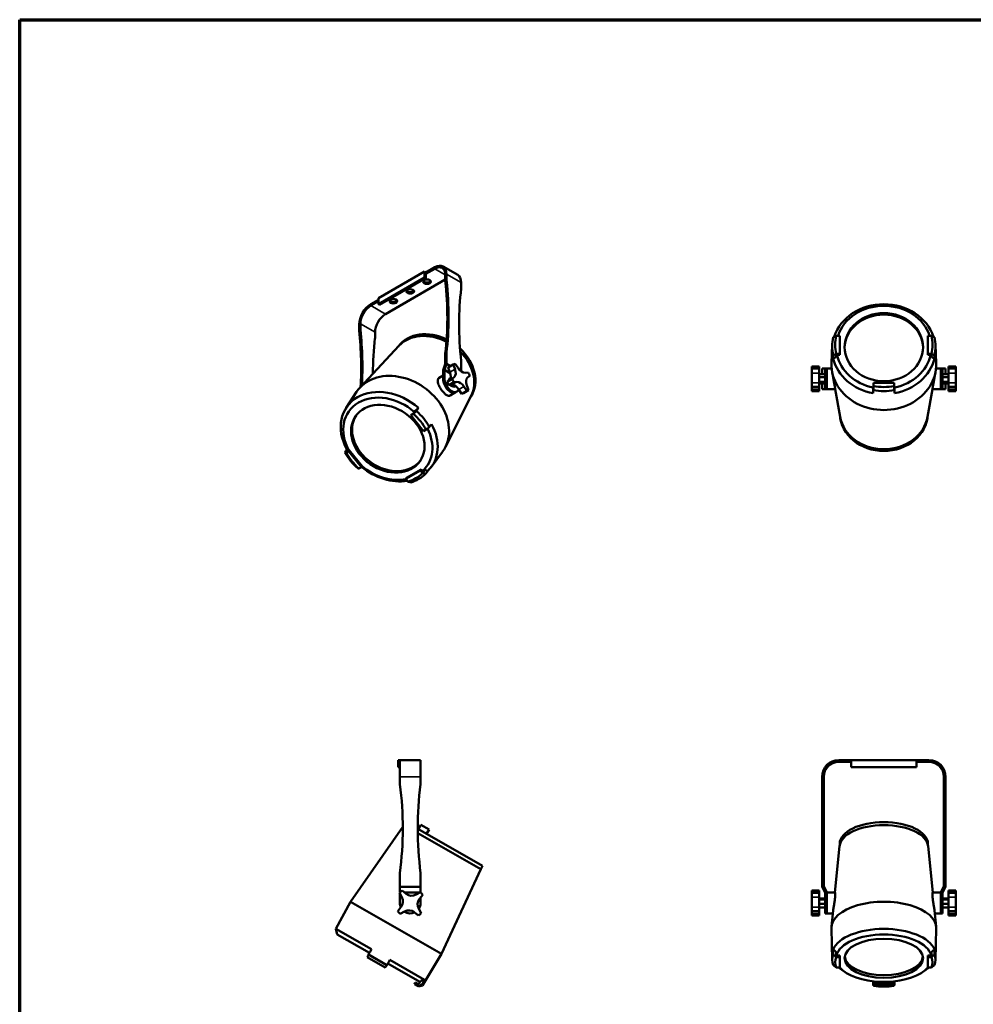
# Model space of a CAD drawing. Header units: millimetres. Extents: x 20 to 2980, y 20 to 2980.
# Tile 4 of 5: x 20 to 1625, y 1323 to 2980. Entities that reach past the tile are written whole.
import ezdxf

# ---------------------------------------------------------------- set-up
doc = ezdxf.new("R2010")
doc.units = ezdxf.units.MM
for name, color, linetype, lineweight in [('Border (ISO)', 7, 'Continuous', 70), ('Visible (ISO)', 7, 'Continuous', 50), ('Visible Narrow (ISO)', 7, 'Continuous', 35)]:
    doc.layers.add(name, color=color, linetype=linetype, lineweight=lineweight)

# ---------------------------------------------------------------- blocks, each defined once
blk = doc.blocks.new('Borders Chauvet')
at = {"layer": 'Border (ISO)'}
for p, q in [((20, 2980), (2980, 2980)), ((20, 20), (20, 2980))]:
    blk.add_line(p, q, dxfattribs=at)

msp = doc.modelspace()

# ---------------------------------------------------------------- linework, layer by layer
at = {"layer": 'Visible (ISO)'}
for p, q in [((623.7, 2511.1), (701.5, 2556)), ((703.6, 2554.8), (701.5, 2556)), ((701.5, 2556), (701.5, 2546.2)), ((718.5, 2563.4), (703.6, 2554.8)), ((718.5, 2560.9), (703.6, 2552.3)), ((703.6, 2554.8), (703.6, 2552.3)), ((703.6, 2552.3), (703.6, 2545)), ((732.5, 2564.8), (757.2, 2550.5)), ((738.3, 2542.7), (738.3, 2551.9)), ((701.5, 2546.2), (623.7, 2501.3)), ((625.8, 2500.1), (703.6, 2545)), ((736.2, 2542.5), (635.7, 2484.6)), ((703.6, 2545), (701.5, 2546.2)), ((736.2, 2541.5), (736.2, 2550.7)), ((763, 2528.4), (763, 2537.6)), ((623.7, 2508.7), (611, 2501.3)), ((623.7, 2506.2), (611, 2498.9)), ((623.7, 2511.1), (623.7, 2501.3)), ((623.7, 2501.3), (625.8, 2500.1)), ((591.2, 2467), (591.2, 2457.8)), ((593.3, 2459), (593.3, 2468.2)), ((618.1, 2444.7), (618.1, 2454)), ((1400.3, 2448), (1394.3, 2448)), ((1400.3, 2417.7), (1400.3, 2448)), ((1554.3, 2448), (1548.3, 2448)), ((1548.3, 2448), (1548.3, 2417.6)), ((658.2, 2431.3), (592.8, 2360.9)), ((657.5, 2430.7), (656.7, 2429.6)), ((738.3, 2419.7), (736.2, 2418.4)), ((738.3, 2400.9), (738.3, 2419.7)), ((1387.3, 2432.7), (1386.3, 2401.8)), ((1561.3, 2432.7), (1562.3, 2401.8)), ((736.2, 2400.2), (736.2, 2418.4)), ((763, 2388.2), (763, 2405.4)), ((1394.3, 2417.7), (1400.3, 2417.7)), ((1394.3, 2415.6), (1395.3, 2416.1)), ((1394.3, 2412.5), (1394.3, 2415.6)), ((1395.3, 2416.1), (1400.3, 2416.1)), ((1400.3, 2416.1), (1400.3, 2417.7)), ((1548.3, 2416.1), (1548.3, 2417.6)), ((1548.3, 2417.6), (1554.3, 2417.6)), ((1548.3, 2416.1), (1553.3, 2416.1)), ((1553.3, 2416.1), (1554.3, 2415.5)), ((1554.3, 2415.5), (1554.3, 2412.5)), ((736.2, 2400.2), (732.6, 2390)), ((732.6, 2375.2), (732.6, 2390)), ((734.7, 2390.7), (738.3, 2400.9)), ((734.7, 2376.4), (734.7, 2390.7)), ((744.8, 2384.8), (734.7, 2390.7)), ((738.3, 2400.9), (745.1, 2396.9)), ((741.3, 2394.7), (749.7, 2399.6)), ((744.1, 2387), (741.3, 2394.7)), ((750.2, 2399.9), (741.7, 2395)), ((749.7, 2399.6), (752.6, 2391.9)), ((757.7, 2393.9), (753, 2400.9)), ((774.7, 2386.2), (769.5, 2385.9)), ((1353.3, 2396.6), (1353.3, 2392.7)), ((1365.3, 2396.6), (1353.3, 2396.6)), ((1353.3, 2385.3), (1353.3, 2392.7)), ((1353.3, 2392.7), (1365.3, 2392.7)), ((1365.3, 2392.7), (1365.3, 2396.6)), ((1365.3, 2392.7), (1365.3, 2385.3)), ((1370.3, 2393.2), (1375.3, 2393.2)), ((1370.3, 2383.5), (1370.3, 2393.2)), ((1375.3, 2358.2), (1375.3, 2393.2)), ((1375.3, 2393.2), (1378.3, 2393.2)), ((1378.3, 2393.2), (1378.3, 2358.2)), ((1378.3, 2393.2), (1378.3, 2358.2)), ((1386.5, 2393.2), (1378.3, 2393.2)), ((1390.3, 2370.3), (1387.2, 2387.9)), ((1558.3, 2370.3), (1561.4, 2387.9)), ((1570.3, 2393.2), (1562.1, 2393.2)), ((1570.3, 2358.2), (1570.3, 2393.2)), ((1570.3, 2393.2), (1573.3, 2393.2)), ((1570.3, 2358.2), (1570.3, 2393.2)), ((1573.3, 2393.2), (1578.3, 2393.2)), ((1573.3, 2393.2), (1573.3, 2358.2)), ((1578.3, 2393.2), (1578.3, 2383.5)), ((1595.3, 2396.6), (1583.3, 2396.6)), ((1583.3, 2396.6), (1583.3, 2392.7)), ((1583.3, 2392.7), (1595.3, 2392.7)), ((1583.3, 2385.3), (1583.3, 2392.7)), ((1595.3, 2392.7), (1595.3, 2396.6)), ((1595.3, 2392.7), (1595.3, 2385.3)), ((732.6, 2381.1), (726.2, 2377.4)), ((747.8, 2375.7), (739.4, 2370.8)), ((739.4, 2370.8), (743.1, 2374)), ((742.1, 2365.4), (750.6, 2370.2)), ((742.3, 2373.3), (743.5, 2376.3)), ((745.1, 2377.3), (743.5, 2376.3)), ((751.6, 2378.9), (747.8, 2375.7)), ((750.6, 2370.2), (755.8, 2370.6)), ((773.7, 2377.6), (777.5, 2380.8)), ((1353.3, 2368.6), (1353.3, 2385.3)), ((1365.3, 2385.3), (1365.3, 2368.6)), ((1365.3, 2383.5), (1375.3, 2383.5)), ((1365.3, 2378.4), (1375.3, 2378.4)), ((1365.3, 2370.5), (1375.3, 2370.5)), ((1583.3, 2383.5), (1573.3, 2383.5)), ((1583.3, 2378.4), (1573.3, 2378.4)), ((1583.3, 2370.5), (1573.3, 2370.5)), ((1583.3, 2368.6), (1583.3, 2385.3)), ((1595.3, 2385.3), (1595.3, 2368.6)), ((569.5, 2326.8), (587.1, 2353.6)), ((747.4, 2365.7), (742.1, 2365.4)), ((745.2, 2364.2), (744.5, 2365.5)), ((747.7, 2365.7), (745.2, 2364.2)), ((750.8, 2362.1), (745.2, 2364.2)), ((753.4, 2363.7), (750.8, 2362.1)), ((755.9, 2354.1), (753.7, 2352.9)), ((763.8, 2350.6), (759.2, 2357.7)), ((772.3, 2355.5), (763.8, 2350.6)), ((775.2, 2356.6), (766.7, 2351.7)), ((767.6, 2362.6), (772.3, 2355.5)), ((775.6, 2356.8), (772.7, 2364.5)), ((1353.3, 2362), (1353.3, 2368.6)), ((1353.3, 2362), (1353.3, 2357.4)), ((1365.3, 2362), (1353.3, 2362)), ((1353.3, 2354.7), (1353.3, 2357.4)), ((1353.3, 2357.4), (1365.3, 2357.4)), ((1365.3, 2354.7), (1353.3, 2354.7)), ((1365.3, 2368.6), (1365.3, 2362)), ((1365.3, 2367.8), (1375.3, 2367.8)), ((1365.3, 2357.4), (1365.3, 2362)), ((1365.3, 2357.4), (1365.3, 2354.7)), ((1370.3, 2358.2), (1370.3, 2367.8)), ((1375.3, 2358.2), (1370.3, 2358.2)), ((1378.3, 2358.2), (1375.3, 2358.2)), ((1392.5, 2358.2), (1378.3, 2358.2)), ((1400.7, 2311.9), (1392.5, 2358.2)), ((1456.7, 2361.4), (1456.5, 2358.6)), ((1456.7, 2367.2), (1456.8, 2368.6)), ((1456.7, 2367.2), (1456.7, 2362.8)), ((1456.7, 2362.8), (1456.7, 2361.4)), ((1456.8, 2368.6), (1456.8, 2363.4)), ((1491.8, 2368.6), (1456.8, 2368.6)), ((1491.8, 2363.4), (1491.8, 2368.6)), ((1491.9, 2367.2), (1491.8, 2368.6)), ((1491.9, 2362.8), (1491.9, 2367.2)), ((1491.9, 2361.4), (1491.9, 2362.8)), ((1492.1, 2358.6), (1491.9, 2361.4)), ((1547.9, 2311.9), (1556.1, 2358.2)), ((1570.3, 2358.2), (1556.1, 2358.2)), ((1573.3, 2358.2), (1570.3, 2358.2)), ((1583.3, 2367.8), (1573.3, 2367.8)), ((1578.3, 2358.2), (1573.3, 2358.2)), ((1578.3, 2367.8), (1578.3, 2358.2)), ((1583.3, 2362), (1583.3, 2368.6)), ((1595.3, 2362), (1583.3, 2362)), ((1583.3, 2362), (1583.3, 2357.4)), ((1583.3, 2357.4), (1595.3, 2357.4)), ((1583.3, 2354.7), (1583.3, 2357.4)), ((1595.3, 2354.7), (1583.3, 2354.7)), ((1595.3, 2368.6), (1595.3, 2362)), ((1595.3, 2357.4), (1595.3, 2362)), ((1595.3, 2357.4), (1595.3, 2354.7)), ((779.7, 2346.7), (736.5, 2260.9)), ((753.7, 2352.9), (744.3, 2347.4)), ((779.4, 2345.8), (778.7, 2344.6)), ((685.7, 2321.9), (683.8, 2318.8)), ((682.5, 2316.7), (678.3, 2314.2)), ((679.2, 2315.8), (678.3, 2314.2)), ((678.3, 2314.2), (699.7, 2287.6)), ((682.8, 2317.9), (679.2, 2315.8)), ((683.8, 2318.8), (682.8, 2317.9)), ((699.7, 2287.6), (704, 2290.1)), ((573.6, 2253.8), (569.4, 2251.3)), ((570.7, 2253.5), (572.6, 2256.6)), ((574.6, 2255.4), (571.1, 2253.4)), ((574.6, 2255.4), (573.6, 2253.8)), ((595.1, 2227.2), (573.6, 2253.8)), ((596.2, 2228.6), (574.6, 2255.4)), ((571.1, 2253.4), (570.7, 2253.5)), ((712.6, 2227.2), (731.6, 2253)), ((590.8, 2224.7), (595.1, 2227.2)), ((596.2, 2228.6), (595.1, 2227.2)), ((694.4, 2221.6), (669.7, 2207.3)), ((695.6, 2223.2), (670.7, 2208.8)), ((695.6, 2223.2), (694.4, 2221.6)), ((698.1, 2217), (694.4, 2221.6)), ((698.6, 2219.4), (695.6, 2223.2)), ((701.8, 2222.1), (699.6, 2219.1)), ((670.7, 2208.8), (669.7, 2207.3)), ((669.7, 2207.3), (673.4, 2202.7)), ((699.6, 2219.1), (698.6, 2219.4)), ((659.8, 1733.9), (656.8, 1733.9)), ((656.8, 1733.9), (656.8, 1721.9)), ((659.8, 1733.9), (694.8, 1733.9)), ((659.8, 1733.9), (659.8, 1705.9)), ((694.8, 1705.9), (694.8, 1733.9)), ((1419.3, 1733.9), (1398.3, 1733.9)), ((1419.3, 1730.9), (1398.3, 1730.9)), ((1419.3, 1733.9), (1419.3, 1721.9)), ((1419.3, 1733.9), (1529.3, 1733.9)), ((1529.3, 1733.9), (1529.3, 1721.9)), ((1550.3, 1733.9), (1529.3, 1733.9)), ((1550.3, 1730.9), (1529.3, 1730.9)), ((659.8, 1721.9), (656.8, 1721.9)), ((1529.3, 1721.9), (1419.3, 1721.9)), ((659.8, 1694.5), (659.8, 1705.9)), ((694.8, 1694.5), (694.8, 1705.9)), ((1370.3, 1705.9), (1370.3, 1694.5)), ((1370.3, 1693.2), (1370.3, 1694.5)), ((1370.3, 1693.2), (1370.3, 1543.9)), ((1373.3, 1694.5), (1373.3, 1705.9)), ((1373.3, 1694.5), (1373.3, 1693.2)), ((1373.3, 1693.2), (1373.3, 1543.9)), ((1575.3, 1694.5), (1575.3, 1705.9)), ((1575.3, 1693.2), (1575.3, 1694.5)), ((1575.3, 1693.2), (1575.3, 1543.9)), ((1578.3, 1694.5), (1578.3, 1705.9)), ((1578.3, 1694.5), (1578.3, 1693.2)), ((1578.3, 1693.2), (1578.3, 1543.9)), ((695.1, 1624.9), (690.9, 1617.6)), ((709, 1617), (695.1, 1624.9)), ((664.8, 1621.9), (577, 1495.6)), ((798.7, 1555.8), (689.8, 1618.2)), ((795.8, 1550.4), (689.9, 1611.2)), ((704.7, 1609.6), (709, 1617)), ((1400, 1593.3), (1399.9, 1588.7)), ((1548.6, 1593.3), (1548.7, 1588.7)), ((1399.9, 1589.3), (1392, 1510.9)), ((1548.7, 1589.3), (1556.6, 1510.9)), ((659.8, 1520.9), (659.8, 1543.9)), ((694.8, 1520.9), (694.8, 1543.9)), ((795.8, 1550.4), (729.9, 1407.9)), ((798.7, 1555.8), (795.8, 1550.4)), ((1370.3, 1543.9), (1370.3, 1520.9)), ((1373.3, 1543.9), (1370.3, 1543.9)), ((1373.3, 1521.6), (1373.3, 1543.9)), ((1575.3, 1521.6), (1575.3, 1543.9)), ((1578.3, 1543.9), (1575.3, 1543.9)), ((1578.3, 1520.9), (1578.3, 1543.9)), ((659, 1510.4), (663.1, 1503)), ((659.8, 1511.2), (659.8, 1520.9)), ((659.8, 1520.9), (694.8, 1520.9)), ((659.8, 1493.4), (659.8, 1509)), ((670.2, 1509), (663.7, 1514.4)), ((692.9, 1510.9), (668, 1510.9)), ((694.3, 1511.7), (687, 1507.6)), ((694.8, 1520.9), (694.8, 1511.2)), ((1353.3, 1514.4), (1353.3, 1510.4)), ((1365.3, 1514.4), (1353.3, 1514.4)), ((1353.3, 1503), (1353.3, 1510.4)), ((1365.3, 1510.4), (1353.3, 1510.4)), ((1365.3, 1510.4), (1365.3, 1514.4)), ((1365.3, 1510.4), (1365.3, 1503)), ((1370.3, 1520.9), (1375.3, 1510.9)), ((1373.3, 1521.6), (1378.3, 1511.6)), ((1375.3, 1493.4), (1375.3, 1510.9)), ((1378.3, 1493.4), (1378.3, 1511.6)), ((1392.2, 1510.9), (1378.3, 1510.9)), ((1570.3, 1510.9), (1556.4, 1510.9)), ((1575.3, 1521.6), (1570.3, 1511.6)), ((1570.3, 1493.4), (1570.3, 1511.6)), ((1573.3, 1510.9), (1578.3, 1520.9)), ((1573.3, 1493.4), (1573.3, 1510.9)), ((1583.3, 1514.4), (1595.3, 1514.4)), ((1583.3, 1514.4), (1583.3, 1510.4)), ((1583.3, 1510.4), (1595.3, 1510.4)), ((1583.3, 1503), (1583.3, 1510.4)), ((1595.3, 1510.4), (1595.3, 1514.4)), ((1595.3, 1510.4), (1595.3, 1503)), ((551.9, 1449.9), (577, 1495.6)), ((729.9, 1407.9), (577, 1495.6)), ((693, 1500.4), (698.3, 1507)), ((694.8, 1493.4), (694.8, 1502.7)), ((1353.3, 1486.3), (1353.3, 1503)), ((1365.3, 1503), (1365.3, 1486.3)), ((1365.3, 1500.9), (1375.3, 1500.9)), ((1365.3, 1499.5), (1375.3, 1499.5)), ((1365.3, 1492), (1375.3, 1492)), ((1375.3, 1475.9), (1375.3, 1493.4)), ((1378.3, 1493.4), (1378.3, 1475.9)), ((1378.3, 1493.4), (1378.3, 1475.9)), ((1570.3, 1475.9), (1570.3, 1493.4)), ((1570.3, 1475.9), (1570.3, 1493.4)), ((1583.3, 1500.9), (1573.3, 1500.9)), ((1583.3, 1499.5), (1573.3, 1499.5)), ((1573.3, 1493.4), (1573.3, 1475.9)), ((1583.3, 1492), (1573.3, 1492)), ((1583.3, 1486.3), (1583.3, 1503)), ((1595.3, 1503), (1595.3, 1486.3)), ((661.6, 1486.3), (656.3, 1479.8)), ((660.3, 1475.1), (667.6, 1479.2)), ((684.4, 1477.7), (690.9, 1472.4)), ((695.6, 1476.3), (691.5, 1483.7)), ((1353.3, 1479.8), (1353.3, 1486.3)), ((1353.3, 1479.8), (1353.3, 1475.1)), ((1365.3, 1479.8), (1353.3, 1479.8)), ((1353.3, 1472.4), (1353.3, 1475.1)), ((1353.3, 1475.1), (1365.3, 1475.1)), ((1365.3, 1486.3), (1365.3, 1479.8)), ((1365.3, 1485.9), (1375.3, 1485.9)), ((1365.3, 1475.1), (1365.3, 1479.8)), ((1365.3, 1475.1), (1365.3, 1472.4)), ((1375.3, 1475.9), (1378.3, 1475.9)), ((1388.5, 1475.9), (1378.3, 1475.9)), ((1389, 1480.8), (1386.3, 1453.9)), ((1559.6, 1480.8), (1562.3, 1453.9)), ((1570.3, 1475.9), (1560.1, 1475.9)), ((1573.3, 1475.9), (1570.3, 1475.9)), ((1583.3, 1485.9), (1573.3, 1485.9)), ((1583.3, 1479.8), (1583.3, 1486.3)), ((1595.3, 1479.8), (1583.3, 1479.8)), ((1583.3, 1479.8), (1583.3, 1475.1)), ((1583.3, 1475.1), (1595.3, 1475.1)), ((1583.3, 1472.4), (1583.3, 1475.1)), ((1595.3, 1486.3), (1595.3, 1479.8)), ((1595.3, 1475.1), (1595.3, 1479.8)), ((1595.3, 1475.1), (1595.3, 1472.4)), ((1365.3, 1472.4), (1353.3, 1472.4)), ((1595.3, 1472.4), (1583.3, 1472.4)), ((551.9, 1449.9), (611.9, 1415.5)), ((554.5, 1440.4), (551.9, 1449.9)), ((1387.3, 1397.5), (1386.2, 1451.3)), ((1561.3, 1397.5), (1562.4, 1451.3)), ((608.6, 1409.4), (554.5, 1440.4)), ((1394.3, 1405.9), (1394.3, 1411)), ((1554.3, 1411), (1554.3, 1405.9)), ((635.3, 1384.9), (604.9, 1402.3)), ((638, 1389.1), (607.2, 1406.7)), ((643.2, 1397.6), (701.5, 1364.1)), ((698.1, 1354.7), (729.9, 1407.9)), ((1395.3, 1405), (1394.3, 1405.9)), ((1400.3, 1402.3), (1394.3, 1402.3)), ((1400.3, 1405), (1395.3, 1405)), ((1400.3, 1405), (1400.3, 1402.3)), ((1400.3, 1384.9), (1400.3, 1402.3)), ((1553.3, 1405), (1548.3, 1405)), ((1548.3, 1405), (1548.3, 1402.3)), ((1554.3, 1402.3), (1548.3, 1402.3)), ((1548.3, 1402.3), (1548.3, 1384.9)), ((1554.3, 1405.9), (1553.3, 1405)), ((693.5, 1360.8), (639.5, 1391.7)), ((1394.3, 1384.9), (1400.3, 1384.9)), ((1409.2, 1377.3), (1403.5, 1381.2)), ((1539.4, 1377.3), (1545.1, 1381.2)), ((1548.3, 1384.9), (1554.3, 1384.9)), ((685.8, 1359.4), (684.3, 1356.8)), ((690.1, 1356.9), (685.8, 1359.4)), ((694.4, 1362.3), (691.5, 1357.3)), ((1456.7, 1357.3), (1456.5, 1361.7)), ((1456.7, 1359.4), (1456.8, 1356.8)), ((1456.7, 1359.4), (1456.7, 1356.9)), ((1491.9, 1359.4), (1456.7, 1359.4)), ((1469.3, 1360.8), (1479.3, 1360.8)), ((1491.9, 1359.4), (1491.8, 1356.8)), ((1492.1, 1361.7), (1491.9, 1357.3)), ((1491.9, 1356.9), (1491.9, 1359.4)), ((689.5, 1353.8), (684.3, 1356.8)), ((689.5, 1353.8), (691.2, 1352.9)), ((691.5, 1357.3), (690.1, 1356.9)), ((691.2, 1352.9), (698.1, 1354.7)), ((696.5, 1355.6), (698.1, 1354.7)), ((1456.7, 1357.3), (1456.7, 1357.3)), ((1456.7, 1356.9), (1456.7, 1357.3)), ((1456.8, 1356.8), (1456.8, 1353.8)), ((1491.8, 1356.8), (1456.8, 1356.8)), ((1491.8, 1353.8), (1491.8, 1356.8)), ((1491.9, 1357.3), (1491.9, 1357.3)), ((1491.9, 1357.3), (1491.9, 1356.9))]:
    msp.add_line(p, q, dxfattribs=at)
for centre, radius, start, end in [((1398.3, 1705.9), 28, 90, 180), ((1398.3, 1705.9), 25, 90, 180), ((1550.3, 1705.9), 28, 0, 90), ((1550.3, 1705.9), 25, 0, 90), ((669.8, 1694.5), 10, 180, 187.5614), ((99.8, 1618.9), 565, 352.3719, 7.5614), ((1254.8, 1618.9), 565, 172.4386, 187.6281), ((684.8, 1694.5), 10, 352.4386, 0), ((677.3, 1493.4), 25, 122.9791, 137.0209), ((679.7, 1520.7), 15, 230.9836, 299.0164), ((677.3, 1493.4), 25, 32.9791, 47.0209), ((677.3, 1493.4), 17.5, 180, 204.7802), ((650, 1495.8), 15, 320.9836, 29.0164), ((704.6, 1491), 15, 140.9836, 209.0164), ((677.3, 1493.4), 17.5, 325.2198, 0), ((677.3, 1493.4), 25, 212.9791, 227.0209), ((677.3, 1493.4), 17.5, 235.2198, 294.7802), ((674.9, 1466.1), 15, 50.9836, 119.0164), ((677.3, 1493.4), 25, 302.9791, 317.0209)]:
    msp.add_arc(centre, radius, start, end, dxfattribs=at)
for centre, major_axis, ratio, start_param, end_param in [((718.5, 2540.5), (14, 24.2), 0.57735, 5.497787, 7.068583), ((718.5, 2540.5), (12.5, 21.7), 0.57735, 5.497787, 7.068583), ((705.4, 2541.5), (6.5, 0), 0.57735, 3.47404, 5.950738), ((743.2, 2537.4), (5, -8.66), 0.57735, 3.926991, 4.058963), ((340.2, 2708.3), (282.5, -489.3), 0.57735, 0.652262, 0.91737), ((745.3, 2538.6), (-5, 8.66), 0.57735, 0.785398, 0.91737), ((342.3, 2709.5), (282.5, -489.3), 0.57735, 0.652262, 0.91737), ((743.2, 2526.2), (14, 24.2), 0.57735, 5.497787, 6.283185), ((677.1, 2525.2), (6.5, 0), 0.57735, 3.47404, 5.950738), ((1159, 2238), (-282.5, 489.3), 0.57735, 0.653426, 0.918534), ((756, 2532.5), (5, -8.66), 0.57735, 0.653426, 0.785398), ((648.8, 2508.9), (6.5, 0), 0.57735, 3.47404, 5.950738), ((611, 2478.4), (-14, -24.2), 0.57735, 3.926991, 5.497787), ((611, 2478.4), (12.5, 21.7), 0.57735, 0.785398, 2.356194), ((1474.3, 2425.4), (87.2, 0), 0.867575, 0.280183, 2.861707), ((1474.3, 2428.9), (-80.2, 0), 0.867575, 3.420982, 6.004042), ((635.7, 2464.2), (12.5, 21.7), 0.57735, 0.785398, 2.356194), ((1474.3, 2426.4), (-66, 0), 0.867575, 3.163307, 6.261471), ((598.3, 2453.7), (5, -8.66), 0.57735, 3.926991, 4.058963), ((195.2, 2624.6), (282.5, -489.3), 0.57735, 0.714699, 0.91737), ((600.4, 2454.9), (-5, 8.66), 0.57735, 0.785398, 0.91737), ((197.3, 2625.8), (282.5, -489.3), 0.57735, 0.717246, 0.91737), ((717.4, 2386.7), (-61, 42.4), 0.788015, 4.90618, 6.250559), ((715.2, 2383.6), (-61.1, 42.5), 0.788015, 4.879034, 6.171523), ((1014, 2154.3), (-282.5, 489.3), 0.57735, 0.653426, 0.786857), ((611, 2448.8), (5, -8.66), 0.57735, 0.653426, 0.785398), ((1474.3, 2430.4), (-87, 0), 0.867575, 6.078617, 6.487753), ((1474.3, 2432.8), (-81.9, 0), 0.867575, 6.067897, 6.498473), ((1474.3, 2432.8), (81.9, 0), 0.867575, 6.067634, 6.498737), ((1474.3, 2430.4), (87, 0), 0.867575, 6.078326, 6.488044), ((717.4, 2386.7), (61, -42.4), 0.788015, 0.032626, 1.392928), ((715.2, 2383.6), (61.1, -42.5), 0.788015, 0.111662, 1.34669), ((1474.3, 2425.4), (-87.2, 0), 0.867575, 0.208208, 1.362588), ((1474.3, 2428.9), (-80.2, 0), 0.867575, 0.184926, 1.348543), ((1474.3, 2428.9), (80.2, 0), 0.867575, 4.934642, 6.098003), ((1474.3, 2425.4), (87.2, 0), 0.867575, 4.920597, 6.074686), ((754.2, 2373.3), (-12.5, 21.7), 0.57735, 0, 0.035271), ((734.9, 2386.4), (7.5, -13), 0.57735, 0.104433, 1.291831), ((762.7, 2378.2), (-12.5, 21.7), 0.57735, 6.073381, 6.318457), ((743.3, 2391.3), (7.5, -13), 0.57735, 0.104433, 1.291831), ((764.4, 2399.5), (7.5, -13), 0.57735, 4.816822, 6.00422), ((762.7, 2378.2), (-12.5, 21.7), 0.57735, 4.502585, 4.74766), ((1474.3, 2399.5), (88.1, 0), 0.867575, 3.111137, 6.313641), ((660.2, 2304.6), (-72.3, 50.3), 0.788015, 3.119249, 6.305529), ((745, 2368), (8.7, -15.2), 0.57735, 3.926991, 6.283185), ((745, 2368), (8.7, -15.2), 0.57735, 3.926991, 6.283185), ((747.1, 2369.2), (8.7, -15.2), 0.57735, 3.926991, 6.757696), ((754.2, 2373.3), (-12.5, 21.7), 0.57735, 1.360992, 1.606068), ((762.7, 2378.2), (12.5, -21.7), 0.57735, 4.502585, 4.74766), ((761, 2356.9), (-7.5, 13), 0.57735, 4.816822, 6.00422), ((782, 2365.1), (-7.5, 13), 0.57735, 0.104433, 1.291831), ((641.9, 2278.2), (-71.6, 49.8), 0.788015, 4.566273, 7.291157), ((752.5, 2352), (-7.5, 13), 0.57735, 4.816822, 6.00422), ((762.7, 2378.2), (12.5, -21.7), 0.57735, 6.073381, 6.318457), ((1474.3, 2430.4), (87, 0), 0.867575, 4.507821, 4.916957), ((1474.3, 2432.8), (81.9, 0), 0.867575, 4.497101, 4.927677), ((639.5, 2274.8), (-65.8, 45.8), 0.788015, 4.572696, 7.295244), ((754.2, 2373.3), (12.5, -21.7), 0.57735, 6.073381, 6.283185), ((638.4, 2273.2), (71.4, -49.7), 0.788015, 1.011321, 1.421039), ((641.2, 2277.3), (54.2, -37.7), 0.788015, 3.171191, 6.253587), ((636.7, 2270.7), (67.2, -46.8), 0.788015, 1.000628, 1.431732), ((1474.3, 2318.7), (74.3, 0), 0.867575, 3.193855, 6.230923), ((1474.3, 2321.7), (74.5, 0), 0.867575, 3.294059, 6.130719), ((639.5, 2274.8), (65.8, -45.8), 0.788015, 6.103385, 7.257446), ((641.9, 2278.2), (71.6, -49.8), 0.788015, 6.136778, 7.290866), ((638.4, 2273.2), (-71.4, 49.7), 0.788015, 1.011612, 1.420748), ((636.7, 2270.7), (-67.2, 46.8), 0.788015, 1.000892, 1.431468), ((641.9, 2278.2), (71.6, -49.8), 0.788015, 4.605903, 5.596542), ((639.5, 2274.8), (-65.8, 45.8), 0.788015, 1.455834, 2.491239), ((636.7, 2270.7), (67.2, -46.8), 0.788015, 5.713281, 6.143857), ((638.4, 2273.2), (71.4, -49.7), 0.788015, 5.724001, 6.133137), ((1474.3, 1587.5), (-74.5, 0), 0.497306, 3.191516, 6.233262), ((1474.3, 1592.7), (-74.3, 0), 0.497306, 3.156202, 6.268576), ((1474.3, 1451.7), (-88.1, 0), 0.497306, 3.131587, 6.293191), ((1474.3, 1406.5), (87.2, 0), 0.497306, 0.2085, 2.933384), ((1474.3, 1400.5), (-80.2, 0), 0.497306, 3.265098, 6.159894), ((1474.3, 1397.9), (-87, 0), 0.497306, 6.078617, 6.487753), ((1474.3, 1393.6), (-81.9, 0), 0.497306, 6.067897, 6.498473), ((1474.3, 1404.9), (66, 0), 0.497306, 3.207722, 6.217056), ((1474.3, 1393.6), (81.9, 0), 0.497306, 6.067634, 6.498737), ((1474.3, 1397.9), (87, 0), 0.497306, 6.078326, 6.488044), ((1474.3, 1406.5), (87.2, 0), 0.497306, 3.663924, 3.764387), ((1474.3, 1400.5), (-80.2, 0), 0.497306, 0.394492, 1.508258), ((1474.3, 1400.5), (-80.2, 0), 0.497306, 1.633334, 2.7471), ((1474.3, 1406.5), (87.2, 0), 0.497306, 5.660391, 5.760617), ((1474.3, 1393.6), (81.9, 0), 0.497306, 4.497101, 4.927677)]:
    msp.add_ellipse(centre, major_axis=major_axis, ratio=ratio, start_param=start_param, end_param=end_param, dxfattribs=at)
for centre, major_axis, ratio in [((705.4, 2539.1), (-6.5, 0), 0.57735), ((677.1, 2522.7), (-6.5, 0), 0.57735), ((648.8, 2506.4), (-6.5, 0), 0.57735), ((1474.3, 2428.9), (66, 0), 0.867575), ((639.5, 2274.8), (54.2, -37.7), 0.788015), ((1474.3, 1400.5), (66, 0), 0.497306)]:
    msp.add_ellipse(centre, major_axis=major_axis, ratio=ratio, dxfattribs=at)
for points in [[(1389.1, 2445.7), (1389.7, 2446), (1390.9, 2446.5), (1392.6, 2447.3), (1393.7, 2447.8), (1394.3, 2448)], [(1554.3, 2448), (1554.9, 2447.8), (1556, 2447.3), (1557.7, 2446.5), (1558.9, 2446), (1559.5, 2445.7)], [(1389.1, 2415), (1389.1, 2413.3), (1389, 2411.5), (1389, 2409.8)], [(1394.3, 2417.7), (1393.7, 2417.4), (1392.6, 2416.8), (1390.9, 2415.9), (1389.7, 2415.3), (1389.1, 2415)], [(1559.5, 2415), (1558.9, 2415.3), (1557.7, 2415.9), (1556, 2416.8), (1554.9, 2417.4), (1554.3, 2417.6)], [(1559.6, 2409.8), (1559.6, 2411.5), (1559.5, 2413.3), (1559.5, 2415)], [(1456.3, 2351.4), (1456.4, 2353.1), (1456.5, 2354.8), (1456.6, 2356.4)], [(1456.6, 2356.4), (1456.6, 2357.2), (1456.7, 2358.8), (1456.7, 2361.1), (1456.8, 2362.7), (1456.8, 2363.4)], [(1491.8, 2363.4), (1491.8, 2362.7), (1491.9, 2361.1), (1491.9, 2358.8), (1492, 2357.2), (1492, 2356.4)], [(1492, 2356.4), (1492.1, 2354.8), (1492.2, 2353.1), (1492.3, 2351.4)], [(682.5, 2316.7), (683.1, 2317.2), (684.3, 2318.3), (686, 2319.9), (687.2, 2320.9), (687.8, 2321.5)], [(687.8, 2321.5), (688.9, 2323.2), (690, 2325), (691.2, 2326.8)], [(709.5, 2294.6), (708.9, 2294.1), (707.7, 2293), (705.8, 2291.5), (704.6, 2290.6), (704, 2290.1)], [(713.3, 2299.3), (712, 2297.7), (710.8, 2296.2), (709.5, 2294.6)], [(570.5, 2257.1), (569.5, 2255.4), (568.4, 2253.6), (567.3, 2251.9)], [(567.3, 2251.9), (567.6, 2251.8), (568, 2251.7), (568.7, 2251.5), (569.1, 2251.4), (569.4, 2251.3)], [(590.8, 2224.7), (590.6, 2224.8), (590.2, 2224.8), (589.6, 2224.9), (589.2, 2225), (589, 2225)], [(703.2, 2215.7), (704.5, 2217.4), (705.7, 2219.1), (707, 2220.8)], [(698.1, 2217), (698.7, 2216.9), (699.8, 2216.6), (701.5, 2216.1), (702.6, 2215.8), (703.2, 2215.7)], [(678.2, 2201.3), (677.7, 2201.4), (676.6, 2201.8), (675, 2202.2), (673.9, 2202.6), (673.4, 2202.7)], [(607.2, 1406.7), (608.8, 1409.7), (610.3, 1412.6), (611.9, 1415.5)], [(1389, 1415.5), (1389, 1412.6), (1389.1, 1409.7), (1389.1, 1406.7)], [(1559.5, 1406.7), (1559.5, 1409.7), (1559.6, 1412.6), (1559.6, 1415.5)], [(604.9, 1402.3), (605.2, 1402.8), (605.7, 1403.8), (606.5, 1405.3), (607, 1406.2), (607.2, 1406.7)], [(643.2, 1397.6), (641.4, 1394.8), (639.7, 1392), (638, 1389.1)], [(1389.1, 1406.7), (1389.7, 1406.2), (1390.9, 1405.2), (1392.6, 1403.8), (1393.7, 1402.8), (1394.3, 1402.3)], [(1554.3, 1402.3), (1554.9, 1402.8), (1556, 1403.8), (1557.7, 1405.3), (1558.9, 1406.2), (1559.5, 1406.7)], [(638, 1389.1), (637.7, 1388.7), (637.1, 1387.7), (636.2, 1386.3), (635.6, 1385.4), (635.3, 1384.9)], [(1394.3, 1384.9), (1393.7, 1385.4), (1392.6, 1386.3), (1390.9, 1387.7), (1389.7, 1388.7), (1389.1, 1389.2)], [(1559.5, 1389.1), (1558.9, 1388.7), (1557.7, 1387.7), (1556, 1386.3), (1554.9, 1385.4), (1554.3, 1384.9)], [(696.5, 1355.6), (698.2, 1358.4), (699.8, 1361.3), (701.5, 1364.1)], [(1456.4, 1361.7), (1456.5, 1359.7), (1456.5, 1357.6), (1456.6, 1355.6)], [(1492, 1355.6), (1492.1, 1357.6), (1492.1, 1359.7), (1492.2, 1361.7)], [(689.5, 1353.8), (690.3, 1354), (691.8, 1354.4), (694.2, 1355), (695.7, 1355.4), (696.5, 1355.6)], [(1456.6, 1355.6), (1456.6, 1355.4), (1456.7, 1355), (1456.7, 1354.4), (1456.8, 1354), (1456.8, 1353.8)], [(1491.8, 1353.8), (1491.8, 1354), (1491.9, 1354.4), (1491.9, 1355), (1492, 1355.4), (1492, 1355.6)]]:
    msp.add_open_spline(points, degree=3, dxfattribs=at)
for points, weights in [([(1394.3, 2412.5), (1391.7, 2411.2), (1389, 2409.8)], [1.00036035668, 1.00067725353, 1]), ([(1559.6, 2409.8), (1556.9, 2411.2), (1554.3, 2412.5)], [1, 1.00067650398, 1.00036086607]), ([(1456.3, 2351.4), (1456.4, 2355.1), (1456.5, 2358.6)], [1, 1.00067725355, 1.0003603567]), ([(1492.1, 2358.6), (1492.2, 2355.1), (1492.3, 2351.4)], [1.0003603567, 1.00067725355, 1]), ([(685.7, 2321.9), (688.4, 2324.3), (691.2, 2326.8)], [1.00036086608, 1.00067650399, 1]), ([(570.5, 2257.1), (571.6, 2256.8), (572.6, 2256.6)], [1, 1.00067725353, 1.00036035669]), ([(572.6, 2256.6), (573.1, 2255.7), (573.7, 2254.9)], [1.00406564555, 1.00423549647, 1.00426002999]), ([(698.3, 2219.8), (700, 2220.9), (701.8, 2222.1)], [1.00406743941, 1.00446179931, 1.00406564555]), ([(701.8, 2222.1), (704.3, 2221.5), (707, 2220.8)], [1.0003603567, 1.00067725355, 1]), ([(1389, 1415.5), (1391.7, 1413.2), (1394.3, 1411)], [1, 1.00067725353, 1.00036035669]), ([(1554.3, 1411), (1556.9, 1413.2), (1559.6, 1415.5)], [1.00036086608, 1.00067650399, 1]), ([(694.4, 1362.3), (697.8, 1363.2), (701.5, 1364.1)], [1.0003603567, 1.00067725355, 1])]:
    msp.add_rational_spline(points, weights, degree=2, dxfattribs=at)
for points, knots in [([(744.3, 2347.4), (744, 2347.2), (743.7, 2347.1), (742.9, 2346.9), (742.3, 2346.9), (741.1, 2347), (740.5, 2347.2), (739.3, 2347.7), (738.6, 2348.1), (737.2, 2349), (736.5, 2349.6), (735, 2350.9), (734.3, 2351.6), (732.8, 2353.2), (732.1, 2354), (730.7, 2355.7), (730, 2356.6), (728.7, 2358.6), (728, 2359.6), (726.8, 2361.6), (726.3, 2362.6), (725.3, 2364.6), (724.9, 2365.5), (724.2, 2367.4), (724, 2368.3), (723.6, 2370.1), (723.5, 2370.9), (723.5, 2372.6), (723.5, 2373.3), (723.9, 2374.7), (724.2, 2375.3), (724.5, 2375.8)], [5.697967, 5.697967, 5.697967, 5.697967, 5.890244, 5.890244, 6.227446, 6.227446, 6.564648, 6.564648, 6.900575, 6.900575, 7.236501, 7.236501, 7.572428, 7.572428, 7.908354, 7.908354, 8.244281, 8.244281, 8.580208, 8.580208, 8.916134, 8.916134, 9.252061, 9.252061, 9.589263, 9.589263, 9.926465, 9.926465, 10.263666, 10.263666, 10.600868, 10.600868, 10.600868, 10.600868]), ([(724.5, 2375.8), (724.8, 2376.3), (725.2, 2376.7), (725.9, 2377.2), (726, 2377.3), (726.2, 2377.4)], [0, 0, 0, 0, 0.3256099, 0.3256099, 0.4189269, 0.4189269, 0.4189269, 0.4189269]), ([(1390.3, 2370.3), (1390.5, 2369.5), (1390.7, 2368.6), (1391, 2366.7), (1391.2, 2365.7), (1391.6, 2363.9), (1391.8, 2363), (1392, 2361.5), (1392.2, 2360.9), (1392.4, 2359.8), (1392.4, 2359.3), (1392.5, 2358.6), (1392.6, 2358.4), (1392.6, 2358.2), (1392.6, 2358.2), (1392.5, 2358.2)], [4.096862, 4.096862, 4.096862, 4.096862, 4.373422, 4.373422, 4.710624, 4.710624, 5.047826, 5.047826, 5.385028, 5.385028, 5.710638, 5.710638, 6.036248, 6.036248, 6.225868, 6.225868, 6.225868, 6.225868]), ([(1556.1, 2358.2), (1556, 2358.2), (1556, 2358.2), (1556, 2358.4), (1556.1, 2358.6), (1556.2, 2359.3), (1556.2, 2359.8), (1556.4, 2360.9), (1556.6, 2361.5), (1556.8, 2363), (1557, 2363.9), (1557.4, 2365.7), (1557.6, 2366.7), (1557.9, 2368.6), (1558.1, 2369.5), (1558.3, 2370.3)], [4.375, 4.375, 4.375, 4.375, 4.564621, 4.564621, 4.890231, 4.890231, 5.215841, 5.215841, 5.553042, 5.553042, 5.890244, 5.890244, 6.227446, 6.227446, 6.504006, 6.504006, 6.504006, 6.504006]), ([(1392.2, 1510.9), (1392.2, 1510.9), (1392.2, 1510.9), (1392.3, 1510.8), (1392.3, 1510.6), (1392.4, 1510), (1392.5, 1509.6), (1392.5, 1508.7), (1392.6, 1508.1), (1392.6, 1506.7), (1392.5, 1505.9), (1392.4, 1504.2), (1392.4, 1503.3), (1392.3, 1502.4)], [8.863134, 8.863134, 8.863134, 8.863134, 8.972059, 8.972059, 9.298429, 9.298429, 9.624039, 9.624039, 9.949649, 9.949649, 10.275259, 10.275259, 10.600868, 10.600868, 10.600868, 10.600868]), ([(1556.3, 1502.4), (1556.2, 1503.3), (1556.2, 1504.2), (1556.1, 1505.9), (1556, 1506.7), (1556, 1508.1), (1556.1, 1508.7), (1556.1, 1509.6), (1556.2, 1510), (1556.3, 1510.6), (1556.3, 1510.8), (1556.4, 1510.9), (1556.4, 1510.9), (1556.4, 1510.9)], [0, 0, 0, 0, 0.32561, 0.32561, 0.65122, 0.65122, 0.97683, 0.97683, 1.302439, 1.302439, 1.62881, 1.62881, 1.737734, 1.737734, 1.737734, 1.737734]), ([(1392.3, 1502.4), (1392.2, 1501.4), (1392, 1500.3), (1391.8, 1498.1), (1391.6, 1497), (1391.2, 1494.7), (1391, 1493.5), (1390.6, 1491.2), (1390.4, 1490), (1390.1, 1487.9), (1389.9, 1486.8), (1389.5, 1484.7), (1389.4, 1483.7), (1389.2, 1482.1), (1389.1, 1481.4), (1389, 1480.8)], [0, 0, 0, 0, 0.337202, 0.337202, 0.674404, 0.674404, 1.011606, 1.011606, 1.348808, 1.348808, 1.684734, 1.684734, 2.020661, 2.020661, 2.274354, 2.274354, 2.274354, 2.274354]), ([(1559.6, 1480.8), (1559.5, 1481.4), (1559.4, 1482.1), (1559.2, 1483.7), (1559.1, 1484.7), (1558.7, 1486.8), (1558.5, 1487.9), (1558.2, 1490), (1558, 1491.2), (1557.6, 1493.5), (1557.4, 1494.7), (1557, 1497), (1556.8, 1498.1), (1556.6, 1500.3), (1556.4, 1501.4), (1556.3, 1502.4)], [8.326515, 8.326515, 8.326515, 8.326515, 8.580208, 8.580208, 8.916134, 8.916134, 9.252061, 9.252061, 9.589263, 9.589263, 9.926465, 9.926465, 10.263666, 10.263666, 10.600868, 10.600868, 10.600868, 10.600868])]:
    msp.add_open_spline(points, degree=3, knots=knots, dxfattribs=at)
at = {"layer": 'Visible Narrow (ISO)'}
for p, q in [((718.5, 2560.9), (736.2, 2550.7)), ((738.3, 2551.9), (763, 2537.6)), ((736.2, 2541.5), (738.3, 2542.7)), ((736.2, 2540.3), (738.3, 2541.6)), ((611, 2498.9), (635.7, 2484.6)), ((591.2, 2457.8), (593.3, 2459)), ((591.3, 2456.7), (593.4, 2457.9)), ((593.3, 2468.2), (618.1, 2454)), ((752.6, 2391.9), (744.1, 2387)), ((732.6, 2375.2), (734.7, 2376.4)), ((751.6, 2378.9), (743.1, 2374)), ((755.8, 2370.6), (747.4, 2365.7)), ((1353.3, 2385.3), (1365.3, 2385.3)), ((1595.3, 2385.3), (1583.3, 2385.3)), ((767.6, 2362.6), (759.2, 2357.7)), ((1353.3, 2368.6), (1365.3, 2368.6)), ((1595.3, 2368.6), (1583.3, 2368.6)), ((659.8, 1705.9), (694.8, 1705.9)), ((1370.3, 1694.5), (1373.3, 1694.5)), ((1370.3, 1693.2), (1373.3, 1693.2)), ((1575.3, 1694.5), (1578.3, 1694.5)), ((1575.3, 1693.2), (1578.3, 1693.2)), ((1353.3, 1503), (1365.3, 1503)), ((1375.3, 1493.4), (1378.3, 1493.4)), ((1570.3, 1493.4), (1573.3, 1493.4)), ((1595.3, 1503), (1583.3, 1503)), ((1353.3, 1486.3), (1365.3, 1486.3)), ((1595.3, 1486.3), (1583.3, 1486.3))]:
    msp.add_line(p, q, dxfattribs=at)

# ---------------------------------------------------------------- block references
msp.add_blockref('Borders Chauvet', (0, 0))

doc.saveas('drawing.dxf')
